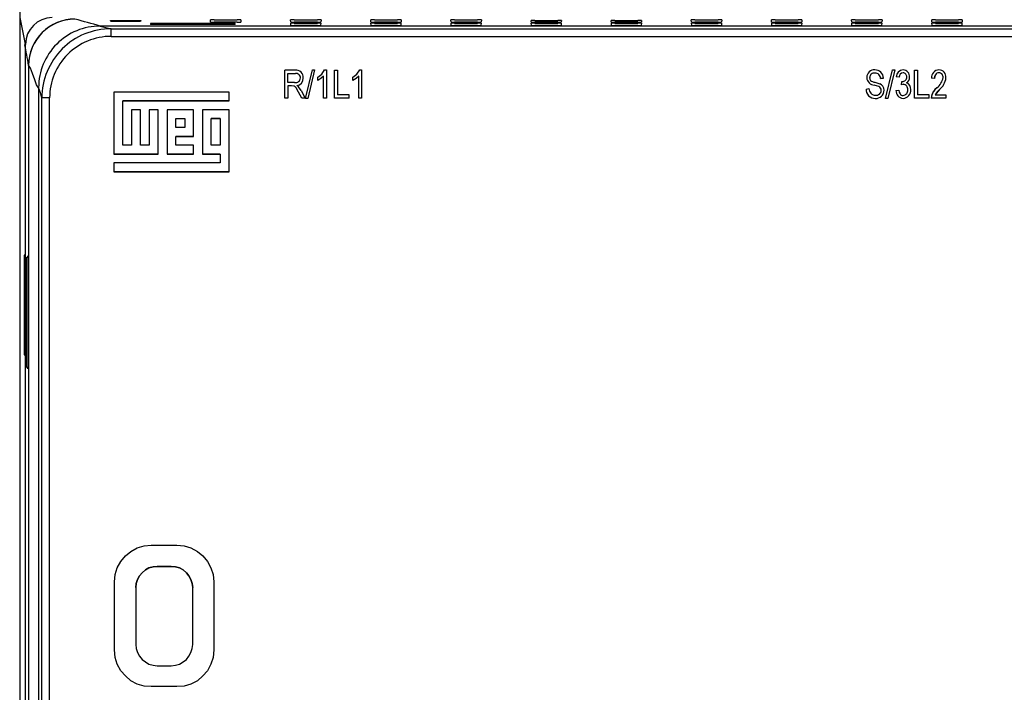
# Model space of a CAD drawing. Header units: millimetres. Extents: x 0 to 1676, y 0 to 1295.
# Tile 11 of 64: x 136 to 264, y 474 to 561. Entities that reach past the tile are written whole.
import ezdxf

# ---------------------------------------------------------------- set-up
doc = ezdxf.new("R2010")
doc.units = ezdxf.units.MM
doc.header["$LTSCALE"] = 6
doc.layers.add('DIMENSIONS', color=140, linetype='Continuous', lineweight=25)
doc.styles.add('SLDTEXTSTYLE0', font='TXT', dxfattribs={"width": 0.7})
doc.dimstyles.new('SLDDIMSTYLE0', dxfattribs={"dimtxt": 12.948047, "dimasz": 19.812, "dimexe": 0, "dimexo": 0.0625, "dimgap": 3.237012, "dimtad": 0, "dimtih": 1, "dimtoh": 1, "dimrnd": 1e-09, "dimzin": 12, "dimdsep": 46, "dimtxsty": 'SLDTEXTSTYLE0', "dimsah": 1, "dimcen": 0.09, "dimadec": 0, "dimazin": 3, "dimtfac": 1, "dimtofl": 0, "dimtmove": 0, "dimatfit": 3, "dimfxl": 0, "dimfrac": 2, "dimtolj": 1, "dimtzin": 12, "dimarcsym": 0})

# ---------------------------------------------------------------- blocks, each defined once
blk = doc.blocks.new('_D_2')
at = {"layer": 'DIMENSIONS'}
for p, q in [((133.31, 583.27), (78.23, 583.27)), ((97.28, 583.27), (97.28, 456.67)), ((72.66, 433.19), (68.31, 433.19)), ((68.31, 433.19), (68.31, 412.61)), ((121.91, 433.19), (126.26, 433.19)), ((126.26, 433.19), (126.26, 412.61)), ((68.31, 412.61), (72.66, 412.61)), ((126.26, 412.61), (121.91, 412.61)), ((97.28, 283.11), (97.28, 409.71)), ((133.23, 283.11), (78.23, 283.11))]:
    blk.add_line(p, q, dxfattribs=at)
for points in [[(97.28, 583.27), (94.24, 563.45), (100.33, 563.45)], [(97.28, 283.11), (100.33, 302.93), (94.24, 302.93)]]:
    blk.add_solid(points, dxfattribs=at)
at = {"layer": 'DIMENSIONS', "char_height": 12.7, "attachment_point": 1, "style": 'SLDTEXTSTYLE0'}
for s, insert in [('300.2', (72.66, 452.46)), ('11.82', (72.66, 428.98))]:
    blk.add_mtext(s, dxfattribs=dict(at, insert=insert))

msp = doc.modelspace()

# ---------------------------------------------------------------- linework, layer by layer
for p, q in [((136.351, 578.766), (136.351, 287.614)), ((136.962, 558.967), (136.43, 561.765)), ((148.152, 561.384), (152.052, 561.384)), ((148.159, 561.261), (148.152, 561.384)), ((148.152, 561.379), (152.051, 561.379)), ((152.044, 561.261), (148.159, 561.261)), ((152.052, 561.384), (152.044, 561.261)), ((153.332, 560.998), (153.322, 560.996)), ((164.292, 560.996), (153.322, 560.996)), ((153.322, 560.996), (153.322, 560.856)), ((164.282, 560.998), (153.33, 560.998)), ((153.332, 560.998), (164.282, 560.998)), ((153.332, 560.998), (153.332, 560.998)), ((161.123, 561.188), (161.102, 561.469)), ((161.579, 561.475), (164.579, 561.475)), ((161.579, 561.475), (161.579, 561.47)), ((161.579, 561.47), (164.579, 561.47)), ((164.579, 561.183), (161.579, 561.183)), ((164.292, 560.996), (164.282, 560.998)), ((164.282, 560.998), (164.282, 560.998)), ((164.292, 560.856), (164.292, 560.996)), ((164.579, 561.47), (164.579, 561.475)), ((165.057, 561.469), (165.036, 561.188)), ((171.523, 561.188), (171.502, 561.469)), ((171.555, 560.764), (171.534, 561.045)), ((171.979, 561.475), (174.979, 561.475)), ((171.979, 561.475), (171.979, 561.47)), ((171.979, 561.47), (174.979, 561.47)), ((174.979, 561.183), (171.979, 561.183)), ((171.979, 561.051), (174.979, 561.051)), ((171.979, 561.051), (171.979, 561.046)), ((171.979, 561.046), (174.979, 561.046)), ((174.979, 561.47), (174.979, 561.475)), ((174.979, 561.046), (174.979, 561.051)), ((175.425, 561.045), (175.404, 560.764)), ((175.457, 561.469), (175.436, 561.188)), ((181.923, 561.188), (181.902, 561.469)), ((181.955, 560.764), (181.934, 561.045)), ((182.379, 561.475), (185.379, 561.475)), ((182.379, 561.475), (182.379, 561.47)), ((182.379, 561.47), (185.379, 561.47)), ((185.379, 561.183), (182.379, 561.183)), ((182.379, 561.051), (185.379, 561.051)), ((182.379, 561.051), (182.379, 561.046)), ((182.379, 561.046), (185.379, 561.046)), ((185.379, 561.47), (185.379, 561.475)), ((185.379, 561.046), (185.379, 561.051)), ((185.825, 561.045), (185.804, 560.764)), ((185.857, 561.469), (185.836, 561.188)), ((192.323, 561.188), (192.302, 561.469)), ((192.355, 560.764), (192.334, 561.045)), ((192.779, 561.475), (195.779, 561.475)), ((192.779, 561.475), (192.779, 561.47)), ((192.779, 561.47), (195.779, 561.47)), ((195.779, 561.183), (192.779, 561.183)), ((192.779, 561.051), (195.779, 561.051)), ((192.779, 561.051), (192.779, 561.046)), ((192.779, 561.046), (195.779, 561.046)), ((195.779, 561.47), (195.779, 561.475)), ((195.779, 561.046), (195.779, 561.051)), ((196.225, 561.045), (196.204, 560.764)), ((196.257, 561.469), (196.236, 561.188)), ((202.723, 561.188), (202.707, 561.396)), ((202.755, 560.764), (202.734, 561.045)), ((203.179, 561.402), (206.179, 561.402)), ((203.179, 561.402), (203.179, 561.397)), ((203.179, 561.397), (206.179, 561.397)), ((206.179, 561.183), (203.179, 561.183)), ((203.179, 561.051), (206.179, 561.051)), ((203.179, 561.051), (203.179, 561.046)), ((203.179, 561.046), (206.179, 561.046)), ((206.179, 561.397), (206.179, 561.402)), ((206.179, 561.046), (206.179, 561.051)), ((206.625, 561.045), (206.604, 560.764)), ((206.652, 561.396), (206.636, 561.188)), ((213.123, 561.188), (213.107, 561.396)), ((213.155, 560.764), (213.134, 561.045)), ((213.579, 561.402), (216.579, 561.402)), ((213.579, 561.402), (213.579, 561.397)), ((213.579, 561.397), (216.579, 561.397)), ((216.579, 561.183), (213.579, 561.183)), ((213.579, 561.051), (216.579, 561.051)), ((213.579, 561.051), (213.579, 561.046)), ((213.579, 561.046), (216.579, 561.046)), ((216.579, 561.397), (216.579, 561.402)), ((216.579, 561.046), (216.579, 561.051)), ((217.025, 561.045), (217.004, 560.764)), ((217.052, 561.396), (217.036, 561.188)), ((223.523, 561.188), (223.502, 561.469)), ((223.555, 560.764), (223.534, 561.045)), ((223.979, 561.475), (226.979, 561.475)), ((223.979, 561.475), (223.979, 561.47)), ((223.979, 561.47), (226.979, 561.47)), ((226.979, 561.183), (223.979, 561.183)), ((223.979, 561.051), (226.979, 561.051)), ((223.979, 561.051), (223.979, 561.046)), ((223.979, 561.046), (226.979, 561.046)), ((226.979, 561.47), (226.979, 561.475)), ((226.979, 561.046), (226.979, 561.051)), ((227.425, 561.045), (227.404, 560.764)), ((227.457, 561.469), (227.436, 561.188)), ((233.923, 561.188), (233.902, 561.469)), ((233.955, 560.764), (233.934, 561.045)), ((234.379, 561.475), (237.379, 561.475)), ((234.379, 561.475), (234.379, 561.47)), ((234.379, 561.47), (237.379, 561.47)), ((237.379, 561.183), (234.379, 561.183)), ((234.379, 561.051), (237.379, 561.051)), ((234.379, 561.051), (234.379, 561.046)), ((234.379, 561.046), (237.379, 561.046)), ((237.379, 561.47), (237.379, 561.475)), ((237.379, 561.046), (237.379, 561.051)), ((237.825, 561.045), (237.804, 560.764)), ((237.857, 561.469), (237.836, 561.188)), ((244.323, 561.188), (244.302, 561.469)), ((244.355, 560.764), (244.334, 561.045)), ((244.779, 561.475), (247.779, 561.475)), ((244.779, 561.475), (244.779, 561.47)), ((244.779, 561.47), (247.779, 561.47)), ((247.779, 561.183), (244.779, 561.183)), ((244.779, 561.051), (247.779, 561.051)), ((244.779, 561.051), (244.779, 561.046)), ((244.779, 561.046), (247.779, 561.046)), ((247.779, 561.47), (247.779, 561.475)), ((247.779, 561.046), (247.779, 561.051)), ((248.225, 561.045), (248.204, 560.764)), ((248.257, 561.469), (248.236, 561.188)), ((254.723, 561.188), (254.702, 561.469)), ((254.755, 560.764), (254.734, 561.045)), ((255.179, 561.475), (258.179, 561.475)), ((255.179, 561.475), (255.179, 561.47)), ((255.179, 561.47), (258.179, 561.47)), ((258.179, 561.183), (255.179, 561.183)), ((255.179, 561.051), (258.179, 561.051)), ((255.179, 561.051), (255.179, 561.046)), ((255.179, 561.046), (258.179, 561.046)), ((258.179, 561.47), (258.179, 561.475)), ((258.179, 561.046), (258.179, 561.051)), ((258.625, 561.045), (258.604, 560.764)), ((258.657, 561.469), (258.636, 561.188)), ((282.777, 560.67), (146.805, 560.67)), ((148.225, 559.334), (148.225, 560.329)), ((148.225, 560.329), (282.812, 560.329)), ((164.292, 560.856), (153.322, 560.856)), ((174.979, 560.759), (171.979, 560.759)), ((185.379, 560.759), (182.379, 560.759)), ((195.779, 560.759), (192.779, 560.759)), ((206.179, 560.759), (203.179, 560.759)), ((216.579, 560.759), (213.579, 560.759)), ((226.979, 560.759), (223.979, 560.759)), ((237.379, 560.759), (234.379, 560.759)), ((247.779, 560.759), (244.779, 560.759)), ((258.179, 560.759), (255.179, 560.759)), ((137.096, 558.293), (136.962, 558.967)), ((148.225, 559.334), (282.814, 559.334)), ((137.096, 529.505), (137.096, 558.293)), ((137.509, 555.574), (137.506, 555.572)), ((137.506, 555.572), (137.506, 312.801)), ((170.775, 551.334), (170.775, 554.93)), ((172.095, 554.93), (170.775, 554.93)), ((173.442, 551.288), (174.34, 554.977)), ((174.627, 554.977), (173.729, 551.288)), ((174.627, 554.977), (173.729, 551.288)), ((174.34, 554.977), (174.627, 554.977)), ((174.627, 554.977), (174.627, 554.977)), ((175.903, 554.977), (176.145, 554.977)), ((176.145, 554.977), (176.145, 551.334)), ((177.219, 551.334), (177.219, 554.93)), ((177.219, 554.93), (177.592, 554.93)), ((177.592, 554.93), (177.592, 551.755)), ((180.479, 554.977), (180.721, 554.977)), ((180.721, 554.977), (180.721, 551.334)), ((248.709, 551.288), (249.607, 554.977)), ((249.894, 554.977), (248.995, 551.288)), ((249.894, 554.977), (248.995, 551.288)), ((249.607, 554.977), (249.894, 554.977)), ((249.894, 554.977), (249.894, 554.977)), ((250.994, 554.603), (250.994, 554.603)), ((252.485, 551.334), (252.485, 554.93)), ((252.485, 554.93), (252.859, 554.93)), ((252.859, 554.93), (252.859, 551.755)), ((255.624, 554.603), (255.624, 554.603)), ((171.148, 554.51), (172.122, 554.51)), ((171.148, 553.342), (171.148, 554.51)), ((171.148, 554.51), (172.122, 554.51)), ((172.025, 553.342), (171.148, 553.342)), ((172.122, 554.51), (172.122, 554.51)), ((172.783, 553.937), (172.783, 553.937)), ((173.156, 553.939), (173.156, 553.939)), ((175.024, 553.622), (175.024, 554.043)), ((175.024, 553.622), (175.024, 553.622)), ((175.771, 551.334), (175.771, 554.183)), ((175.771, 554.183), (175.771, 554.183)), ((179.6, 553.622), (179.6, 554.043)), ((179.6, 553.622), (179.6, 553.622)), ((180.348, 551.334), (180.348, 554.183)), ((180.348, 554.183), (180.348, 554.183)), ((246.275, 553.992), (246.275, 553.992)), ((247.337, 553.379), (247.962, 553.193)), ((248.423, 553.903), (248.049, 553.856)), ((248.049, 553.856), (248.423, 553.903)), ((248.049, 553.856), (248.049, 553.856)), ((248.423, 553.903), (248.423, 553.903)), ((250.477, 554.043), (250.104, 554.089)), ((250.477, 554.043), (250.104, 554.089)), ((250.104, 554.089), (250.104, 554.089)), ((250.477, 554.043), (250.477, 554.043)), ((250.758, 553.059), (250.804, 553.482)), ((250.804, 553.482), (250.86, 553.477)), ((251.458, 554.062), (251.458, 554.062)), ((251.832, 554.04), (251.832, 554.041)), ((255.054, 553.856), (254.68, 553.903)), ((255.054, 553.856), (254.68, 553.903)), ((254.68, 553.903), (254.68, 553.903)), ((255.054, 553.856), (255.054, 553.856)), ((256.174, 553.976), (256.174, 553.976)), ((256.548, 553.969), (256.548, 553.969)), ((138.804, 552.668), (138.804, 316.489)), ((138.807, 552.672), (138.807, 316.491)), ((148.569, 552.104), (148.569, 544.057)), ((163.514, 552.104), (148.569, 552.104)), ((163.514, 550.955), (163.514, 552.104)), ((171.625, 552.922), (171.148, 552.922)), ((171.625, 552.922), (171.148, 552.922)), ((171.148, 552.922), (171.148, 551.334)), ((171.625, 552.922), (171.625, 552.922)), ((172.551, 552.778), (172.316, 552.945)), ((172.965, 551.334), (172.55, 552.103)), ((172.965, 551.334), (172.55, 552.103)), ((172.55, 552.103), (172.55, 552.103)), ((172.864, 552.317), (172.551, 552.778)), ((172.864, 552.317), (173.39, 551.334)), ((246.181, 552.502), (246.555, 552.548)), ((246.181, 552.502), (246.181, 552.502)), ((247.244, 553.004), (247.244, 553.004)), ((248.516, 552.335), (248.516, 552.335)), ((250.057, 552.315), (250.431, 552.362)), ((250.057, 552.315), (250.057, 552.315)), ((251.015, 553.109), (250.758, 553.059)), ((251.015, 553.109), (250.758, 553.059)), ((250.758, 553.059), (250.758, 553.059)), ((251.015, 553.109), (251.015, 553.109)), ((251.598, 552.413), (251.598, 552.413)), ((251.972, 552.418), (251.972, 552.418)), ((255.702, 552.453), (255.147, 551.755)), ((255.37, 552.669), (255.37, 552.669)), ((255.702, 552.453), (255.702, 552.453)), ((139.233, 317.996), (139.233, 551.337)), ((140.233, 318.001), (140.233, 551.342)), ((163.514, 550.955), (149.719, 550.955)), ((149.719, 550.955), (163.514, 550.955)), ((149.719, 545.207), (149.719, 550.955)), ((149.719, 550.955), (149.719, 550.955)), ((163.514, 550.955), (163.514, 550.955)), ((171.148, 551.334), (170.775, 551.334)), ((171.148, 551.334), (170.775, 551.334)), ((170.775, 551.334), (170.775, 551.334)), ((171.148, 551.334), (171.148, 551.334)), ((173.39, 551.334), (172.965, 551.334)), ((173.39, 551.334), (172.965, 551.334)), ((172.965, 551.334), (172.965, 551.334)), ((173.39, 551.334), (173.39, 551.334)), ((173.729, 551.288), (173.442, 551.288)), ((173.729, 551.288), (173.442, 551.288)), ((173.442, 551.288), (173.442, 551.288)), ((173.729, 551.288), (173.729, 551.288)), ((176.145, 551.334), (175.771, 551.334)), ((176.145, 551.334), (175.771, 551.334)), ((175.771, 551.334), (175.771, 551.334)), ((176.145, 551.334), (176.145, 551.334)), ((179.087, 551.334), (177.219, 551.334)), ((179.087, 551.334), (177.219, 551.334)), ((177.219, 551.334), (177.219, 551.334)), ((179.087, 551.755), (177.592, 551.755)), ((179.087, 551.334), (179.087, 551.755)), ((179.087, 551.334), (179.087, 551.334)), ((180.721, 551.334), (180.348, 551.334)), ((180.721, 551.334), (180.348, 551.334)), ((180.348, 551.334), (180.348, 551.334)), ((180.721, 551.334), (180.721, 551.334)), ((247.384, 551.288), (247.384, 551.288)), ((248.995, 551.288), (248.709, 551.288)), ((248.995, 551.288), (248.709, 551.288)), ((248.709, 551.288), (248.709, 551.288)), ((248.995, 551.288), (248.995, 551.288)), ((250.989, 551.288), (250.989, 551.288)), ((254.353, 551.334), (252.485, 551.334)), ((254.353, 551.334), (252.485, 551.334)), ((252.485, 551.334), (252.485, 551.334)), ((254.353, 551.755), (252.859, 551.755)), ((254.353, 551.334), (254.353, 551.755)), ((254.353, 551.334), (254.353, 551.334)), ((256.548, 551.334), (254.633, 551.334)), ((256.548, 551.334), (254.633, 551.334)), ((254.633, 551.334), (254.633, 551.334)), ((255.147, 551.755), (256.548, 551.755)), ((256.548, 551.755), (256.548, 551.334)), ((256.548, 551.334), (256.548, 551.334)), ((150.868, 549.805), (150.868, 545.207)), ((152.018, 549.805), (150.868, 549.805)), ((152.018, 545.207), (152.018, 549.805)), ((154.317, 549.805), (153.167, 549.805)), ((153.167, 549.805), (153.167, 545.207)), ((154.317, 544.057), (154.317, 549.805)), ((158.915, 549.805), (155.467, 549.805)), ((155.467, 549.805), (155.467, 544.057)), ((158.915, 546.356), (158.915, 549.805)), ((160.065, 549.805), (160.065, 544.057)), ((163.514, 549.805), (160.065, 549.805)), ((163.514, 541.758), (163.514, 549.805)), ((156.616, 548.656), (157.766, 548.656)), ((156.616, 547.506), (156.616, 548.656)), ((156.616, 548.656), (157.766, 548.656)), ((156.616, 548.656), (156.616, 548.656)), ((157.766, 548.656), (157.766, 547.506)), ((157.766, 548.656), (157.766, 548.656)), ((161.215, 548.656), (162.364, 548.656)), ((161.215, 545.207), (161.215, 548.656)), ((162.364, 548.656), (161.215, 548.656)), ((161.215, 548.656), (161.215, 548.656)), ((162.364, 548.656), (162.364, 545.207)), ((162.364, 548.656), (162.364, 548.656)), ((157.766, 547.506), (156.616, 547.506)), ((158.915, 546.356), (156.616, 546.356)), ((156.616, 546.356), (158.915, 546.356)), ((156.616, 545.207), (156.616, 546.356)), ((156.616, 546.356), (156.616, 546.356)), ((158.915, 546.356), (158.915, 546.356)), ((150.868, 545.207), (149.719, 545.207)), ((153.167, 545.207), (152.018, 545.207)), ((158.915, 545.207), (156.616, 545.207)), ((158.915, 544.057), (158.915, 545.207)), ((162.364, 545.207), (161.215, 545.207)), ((154.317, 544.057), (148.569, 544.057)), ((148.569, 544.057), (154.317, 544.057)), ((148.569, 544.057), (148.569, 544.057)), ((154.317, 544.057), (154.317, 544.057)), ((158.915, 544.057), (155.467, 544.057)), ((155.467, 544.057), (155.467, 544.057)), ((155.467, 544.057), (158.915, 544.057)), ((158.915, 544.057), (158.915, 544.057)), ((162.364, 544.057), (160.065, 544.057)), ((160.065, 544.057), (162.364, 544.057)), ((160.065, 544.057), (160.065, 544.057)), ((162.364, 544.057), (162.364, 542.908)), ((162.364, 544.057), (162.364, 544.057)), ((148.569, 542.908), (148.569, 541.758)), ((162.364, 542.908), (148.569, 542.908)), ((163.514, 541.758), (148.569, 541.758)), ((148.569, 541.758), (148.569, 541.758)), ((148.569, 541.758), (163.514, 541.758)), ((163.514, 541.758), (163.514, 541.758)), ((137.07, 530.95), (136.927, 530.946)), ((136.927, 530.946), (136.927, 518.02)), ((137.266, 516.392), (137.266, 530.702)), ((137.266, 530.702), (137.459, 530.702)), ((137.393, 530.824), (137.459, 530.851)), ((137.393, 530.702), (137.393, 530.824)), ((137.393, 530.824), (137.398, 530.824)), ((137.459, 530.849), (137.398, 530.824)), ((137.398, 530.824), (137.398, 530.702)), ((137.459, 530.851), (137.459, 516.241)), ((137.017, 529.505), (137.072, 529.528)), ((137.072, 529.528), (137.072, 519.528)), ((137.072, 529.528), (137.072, 529.528)), ((137.072, 519.528), (137.017, 519.505)), ((137.07, 519.53), (137.07, 518.016)), ((137.072, 519.528), (137.072, 519.528)), ((137.096, 358.907), (137.096, 519.505)), ((137.07, 518.016), (136.927, 518.02)), ((136.927, 518.02), (136.928, 518.019)), ((136.928, 518.019), (137.067, 518.013)), ((137.07, 518.016), (137.067, 518.013)), ((137.266, 516.392), (137.459, 516.392)), ((137.274, 516.39), (137.266, 516.392)), ((137.453, 516.388), (137.274, 516.39)), ((137.393, 516.211), (137.393, 516.388)), ((137.459, 516.241), (137.393, 516.211)), ((137.398, 516.388), (137.398, 516.213)), ((137.459, 516.39), (137.453, 516.388)), ((151.608, 492.977), (152.519, 493.25)), ((152.519, 493.25), (153.43, 493.341)), ((153.43, 493.341), (156.756, 493.341)), ((156.756, 493.341), (157.71, 493.25)), ((157.71, 493.25), (158.577, 492.977)), ((149.47, 491.199), (150.06, 491.928)), ((150.06, 491.928), (150.789, 492.522)), ((150.789, 492.522), (151.608, 492.977)), ((158.577, 492.977), (159.441, 492.522)), ((159.441, 492.522), (160.126, 491.928)), ((160.126, 491.928), (160.716, 491.199)), ((149.014, 490.38), (149.47, 491.199)), ((160.716, 491.199), (161.171, 490.38)), ((148.65, 488.558), (148.741, 489.516)), ((148.741, 489.516), (149.014, 490.38)), ((152.246, 489.742), (151.882, 489.334)), ((151.882, 489.334), (152.246, 489.742)), ((152.657, 490.106), (152.246, 489.742)), ((152.246, 489.742), (152.657, 490.106)), ((152.246, 489.742), (152.246, 489.742)), ((153.113, 490.38), (152.657, 490.106)), ((152.657, 490.106), (153.113, 490.38)), ((152.657, 490.106), (152.657, 490.106)), ((153.659, 490.518), (153.113, 490.38)), ((153.113, 490.38), (153.659, 490.518)), ((153.113, 490.38), (153.113, 490.38)), ((154.206, 490.562), (153.659, 490.518)), ((153.659, 490.518), (154.206, 490.562)), ((153.659, 490.518), (153.659, 490.518)), ((156.027, 490.562), (154.206, 490.562)), ((154.206, 490.562), (156.027, 490.562)), ((154.206, 490.562), (154.206, 490.562)), ((156.574, 490.518), (156.027, 490.562)), ((156.027, 490.562), (156.574, 490.518)), ((156.027, 490.562), (156.027, 490.562)), ((157.073, 490.38), (156.574, 490.518)), ((156.574, 490.518), (157.073, 490.38)), ((156.574, 490.518), (156.574, 490.518)), ((157.575, 490.106), (157.073, 490.38)), ((157.073, 490.38), (157.575, 490.106)), ((157.073, 490.38), (157.073, 490.38)), ((157.984, 489.742), (157.575, 490.106)), ((157.575, 490.106), (157.984, 489.742)), ((157.575, 490.106), (157.575, 490.106)), ((158.304, 489.334), (157.984, 489.742)), ((157.984, 489.742), (158.304, 489.334)), ((157.984, 489.742), (157.984, 489.742)), ((161.171, 490.38), (161.444, 489.516)), ((161.444, 489.516), (161.536, 488.558)), ((148.65, 479.724), (148.65, 488.558)), ((151.473, 488.332), (151.426, 487.83)), ((151.426, 487.83), (151.473, 488.332)), ((151.656, 488.879), (151.473, 488.332)), ((151.473, 488.332), (151.656, 488.879)), ((151.473, 488.332), (151.473, 488.332)), ((151.882, 489.334), (151.656, 488.879)), ((151.656, 488.879), (151.882, 489.334)), ((151.656, 488.879), (151.656, 488.879)), ((151.882, 489.334), (151.882, 489.334)), ((158.577, 488.879), (158.304, 489.334)), ((158.304, 489.334), (158.577, 488.879)), ((158.304, 489.334), (158.304, 489.334)), ((158.712, 488.332), (158.577, 488.879)), ((158.577, 488.879), (158.712, 488.332)), ((158.577, 488.879), (158.577, 488.879)), ((158.803, 487.83), (158.712, 488.332)), ((158.712, 488.332), (158.803, 487.83)), ((158.712, 488.332), (158.712, 488.332)), ((161.536, 488.558), (161.536, 479.724)), ((151.426, 487.83), (151.426, 480.453)), ((151.426, 487.83), (151.426, 487.83)), ((158.803, 480.453), (158.803, 487.83)), ((158.803, 487.83), (158.803, 487.83)), ((151.426, 480.453), (151.473, 479.906)), ((158.712, 479.906), (158.803, 480.453)), ((148.741, 478.769), (148.65, 479.724)), ((148.741, 478.769), (148.65, 479.724)), ((148.65, 479.724), (148.65, 479.724)), ((151.473, 479.906), (151.656, 479.407)), ((151.656, 479.407), (151.882, 478.904)), ((158.304, 478.904), (158.577, 479.407)), ((158.577, 479.407), (158.712, 479.906)), ((161.536, 479.724), (161.444, 478.769)), ((161.536, 479.724), (161.444, 478.769)), ((161.536, 479.724), (161.536, 479.724)), ((149.014, 477.903), (148.741, 478.769)), ((149.014, 477.903), (148.741, 478.769)), ((148.741, 478.769), (148.741, 478.769)), ((149.47, 477.039), (149.014, 477.903)), ((149.47, 477.039), (149.014, 477.903)), ((149.014, 477.903), (149.014, 477.903)), ((151.882, 478.904), (152.246, 478.496)), ((152.246, 478.496), (152.657, 478.176)), ((152.657, 478.176), (153.113, 477.903)), ((153.113, 477.903), (153.659, 477.768)), ((156.574, 477.768), (157.073, 477.903)), ((157.073, 477.903), (157.575, 478.176)), ((157.575, 478.176), (157.984, 478.496)), ((157.984, 478.496), (158.304, 478.904)), ((161.171, 477.903), (160.716, 477.039)), ((161.171, 477.903), (160.716, 477.039)), ((161.444, 478.769), (161.171, 477.903)), ((161.444, 478.769), (161.171, 477.903)), ((161.171, 477.903), (161.171, 477.903)), ((161.444, 478.769), (161.444, 478.769)), ((150.06, 476.354), (149.47, 477.039)), ((150.06, 476.354), (149.47, 477.039)), ((149.47, 477.039), (149.47, 477.039)), ((153.659, 477.768), (154.206, 477.677)), ((154.206, 477.677), (156.027, 477.677)), ((156.027, 477.677), (156.574, 477.768)), ((160.716, 477.039), (160.126, 476.354)), ((160.716, 477.039), (160.126, 476.354)), ((160.716, 477.039), (160.716, 477.039)), ((150.789, 475.717), (150.06, 476.354)), ((150.789, 475.717), (150.06, 476.354)), ((150.06, 476.354), (150.06, 476.354)), ((151.608, 475.309), (150.789, 475.717)), ((151.608, 475.309), (150.789, 475.717)), ((150.789, 475.717), (150.789, 475.717)), ((152.519, 475.035), (151.608, 475.309)), ((152.519, 475.035), (151.608, 475.309)), ((151.608, 475.309), (151.608, 475.309)), ((158.577, 475.309), (157.71, 475.035)), ((158.577, 475.309), (157.71, 475.035)), ((159.441, 475.717), (158.577, 475.309)), ((159.441, 475.717), (158.577, 475.309)), ((158.577, 475.309), (158.577, 475.309)), ((160.126, 476.354), (159.441, 475.717)), ((160.126, 476.354), (159.441, 475.717)), ((159.441, 475.717), (159.441, 475.717)), ((160.126, 476.354), (160.126, 476.354)), ((153.43, 474.988), (152.519, 475.035)), ((153.43, 474.988), (152.519, 475.035)), ((152.519, 475.035), (152.519, 475.035)), ((156.756, 474.988), (153.43, 474.988)), ((153.43, 474.988), (153.43, 474.988)), ((156.756, 474.988), (153.43, 474.988)), ((157.71, 475.035), (156.756, 474.988)), ((157.71, 475.035), (156.756, 474.988)), ((156.756, 474.988), (156.756, 474.988)), ((157.71, 475.035), (157.71, 475.035))]:
    msp.add_line(p, q)
at = {"flags": 128}
for points in [[(138.804, 552.668), (138.548, 553.048), (138.295, 553.705), (138.019, 554.529), (137.766, 555.187), (137.509, 555.574)], [(175.024, 554.043), (175.537, 554.442), (175.903, 554.977)], [(179.6, 554.043), (180.113, 554.442), (180.479, 554.977)], [(255.624, 554.603), (255.491, 554.588), (255.37, 554.542), (255.265, 554.465), (255.178, 554.362), (255.086, 554.144), (255.054, 553.856)], [(255.624, 554.603), (255.487, 554.586), (255.367, 554.54), (255.264, 554.465), (255.178, 554.362), (255.079, 554.118), (255.054, 553.856)], [(175.771, 554.183), (175.425, 553.867), (175.024, 553.622)], [(175.771, 554.183), (175.425, 553.867), (175.024, 553.622)], [(180.348, 554.183), (180.001, 553.867), (179.6, 553.622)], [(180.348, 554.183), (180.001, 553.867), (179.6, 553.622)], [(246.648, 553.983), (246.673, 553.789), (246.766, 553.618)], [(172.55, 552.103), (172.206, 552.668), (172.09, 552.785), (171.95, 552.874), (171.625, 552.922)], [(172.55, 552.103), (172.206, 552.668), (172.09, 552.785), (171.95, 552.874), (171.625, 552.922)], [(248.143, 552.324), (248.124, 552.476), (248.064, 552.618), (247.965, 552.729), (247.83, 552.814), (247.244, 553.004)], [(248.143, 552.324), (248.124, 552.476), (248.064, 552.618), (247.964, 552.73), (247.83, 552.814), (247.244, 553.004)], [(250.431, 552.362), (250.495, 552.092), (250.585, 551.895), (250.666, 551.794), (250.758, 551.722), (250.872, 551.676), (250.995, 551.661)], [(255.702, 552.453), (255.399, 552.123), (255.147, 551.755)]]:
    msp.add_lwpolyline(points, dxfattribs=at)
for centre, radius, start, end in [((140.596, 558.266), 3.5, 90.37609, 179.5749), ((143.505, 555.572), 5.999, 90.00284, 180.0006), ((143.508, 555.574), 5.999, 89.99752, 180.00169), ((46.539, 202.687), 371.756, 74.35338, 74.88003), ((161.46, 551.712), 9.763, 89.29889, 92.10161), ((161.449, 552.621), 8.85, 89.15443, 92.24633), ((161.455, 569.669), 8.487, 267.75965, 270.84178), ((164.71, 552.616), 8.86, 87.75545, 90.84405), ((164.688, 550.797), 10.674, 88.01793, 90.58158), ((164.683, 571.424), 10.242, 269.42225, 271.97632), ((171.86, 551.712), 9.763, 89.29889, 92.10161), ((171.849, 552.621), 8.85, 89.15443, 92.24633), ((171.855, 569.669), 8.487, 267.75965, 270.84178), ((171.878, 551.081), 9.97, 89.41922, 91.98128), ((171.857, 552.793), 8.253, 89.15277, 92.248), ((175.11, 552.616), 8.86, 87.75545, 90.84405), ((175.088, 550.797), 10.674, 88.01793, 90.58158), ((175.083, 571.424), 10.242, 269.42225, 271.97632), ((175.101, 552.789), 8.262, 87.75382, 90.84569), ((175.08, 551.071), 9.975, 88.0193, 90.5802), ((182.26, 551.712), 9.763, 89.29889, 92.10161), ((182.249, 552.621), 8.85, 89.15443, 92.24633), ((182.255, 569.669), 8.487, 267.75965, 270.84178), ((182.278, 551.081), 9.97, 89.41922, 91.98128), ((182.257, 552.793), 8.253, 89.15277, 92.248), ((185.51, 552.616), 8.86, 87.75545, 90.84405), ((185.488, 550.797), 10.674, 88.01793, 90.58158), ((185.483, 571.424), 10.242, 269.42225, 271.97632), ((185.501, 552.789), 8.262, 87.75382, 90.84569), ((185.48, 551.071), 9.975, 88.0193, 90.5802), ((192.66, 551.712), 9.763, 89.29889, 92.10161), ((192.649, 552.621), 8.85, 89.15443, 92.24633), ((192.655, 569.669), 8.487, 267.75965, 270.84178), ((192.678, 551.081), 9.97, 89.41922, 91.98128), ((192.657, 552.793), 8.253, 89.15277, 92.248), ((195.91, 552.616), 8.86, 87.75545, 90.84405), ((195.888, 550.797), 10.674, 88.01793, 90.58158), ((195.883, 571.424), 10.242, 269.42225, 271.97632), ((195.901, 552.789), 8.262, 87.75382, 90.84569), ((195.88, 551.071), 9.975, 88.0193, 90.5802), ((203.072, 550.857), 10.546, 89.41777, 91.98273), ((203.05, 552.649), 8.749, 89.15442, 92.24633), ((203.055, 569.669), 8.487, 267.75965, 270.84178), ((203.078, 551.081), 9.97, 89.41922, 91.98128), ((203.057, 552.793), 8.253, 89.15277, 92.248), ((206.308, 552.645), 8.758, 87.75545, 90.84405), ((206.286, 550.835), 10.562, 88.01931, 90.5802), ((206.283, 571.424), 10.242, 269.42225, 271.97632), ((206.301, 552.789), 8.262, 87.75382, 90.84569), ((206.28, 551.071), 9.975, 88.0193, 90.5802), ((213.472, 550.857), 10.546, 89.41777, 91.98273), ((213.45, 552.649), 8.749, 89.15442, 92.24633), ((213.455, 569.669), 8.487, 267.75965, 270.84178), ((213.478, 551.081), 9.97, 89.41922, 91.98128), ((213.457, 552.793), 8.253, 89.15277, 92.248), ((216.708, 552.645), 8.758, 87.75545, 90.84405), ((216.686, 550.835), 10.562, 88.01931, 90.5802), ((216.683, 571.424), 10.242, 269.42225, 271.97632), ((216.701, 552.789), 8.262, 87.75382, 90.84569), ((216.68, 551.071), 9.975, 88.0193, 90.5802), ((223.86, 551.712), 9.763, 89.29889, 92.10161), ((223.849, 552.621), 8.85, 89.15443, 92.24633), ((223.855, 569.669), 8.487, 267.75965, 270.84178), ((223.878, 551.081), 9.97, 89.41922, 91.98128), ((223.857, 552.793), 8.253, 89.15277, 92.248), ((227.11, 552.616), 8.86, 87.75545, 90.84405), ((227.088, 550.797), 10.674, 88.01793, 90.58158), ((227.083, 571.424), 10.242, 269.42225, 271.97632), ((227.101, 552.789), 8.262, 87.75382, 90.84569), ((227.08, 551.071), 9.975, 88.0193, 90.5802), ((234.26, 551.712), 9.763, 89.29889, 92.10161), ((234.249, 552.621), 8.85, 89.15443, 92.24633), ((234.255, 569.669), 8.487, 267.75965, 270.84178), ((234.278, 551.081), 9.97, 89.41922, 91.98128), ((234.257, 552.793), 8.253, 89.15277, 92.248), ((237.51, 552.616), 8.86, 87.75545, 90.84405), ((237.488, 550.797), 10.674, 88.01793, 90.58158), ((237.483, 571.424), 10.242, 269.42225, 271.97632), ((237.501, 552.789), 8.262, 87.75382, 90.84569), ((237.48, 551.071), 9.975, 88.0193, 90.5802), ((244.66, 551.712), 9.763, 89.29889, 92.10161), ((244.649, 552.621), 8.85, 89.15443, 92.24633), ((244.655, 569.669), 8.487, 267.75965, 270.84178), ((244.678, 551.081), 9.97, 89.41922, 91.98128), ((244.657, 552.793), 8.253, 89.15277, 92.248), ((247.91, 552.616), 8.86, 87.75545, 90.84405), ((247.888, 550.797), 10.674, 88.01793, 90.58158), ((247.883, 571.424), 10.242, 269.42225, 271.97632), ((247.901, 552.789), 8.262, 87.75382, 90.84569), ((247.88, 551.071), 9.975, 88.0193, 90.5802), ((255.06, 551.712), 9.763, 89.29889, 92.10161), ((255.049, 552.621), 8.85, 89.15443, 92.24633), ((255.055, 569.669), 8.487, 267.75965, 270.84178), ((255.078, 551.081), 9.97, 89.41922, 91.98128), ((255.057, 552.793), 8.253, 89.15277, 92.248), ((258.31, 552.616), 8.86, 87.75545, 90.84405), ((258.288, 550.797), 10.674, 88.01793, 90.58158), ((258.283, 571.424), 10.242, 269.42225, 271.97632), ((258.301, 552.789), 8.262, 87.75382, 90.84569), ((258.28, 551.071), 9.975, 88.0193, 90.5802), ((146.804, 552.673), 7.997, 89.99232, 180.00689), ((148.224, 551.338), 8.991, 89.99498, 180.00423), ((151.482, 577.021), 17.007, 254.0373, 258.95909), ((171.863, 568.656), 7.897, 267.7597, 270.84173), ((175.076, 570.288), 9.53, 269.42225, 271.97632), ((182.263, 568.656), 7.897, 267.7597, 270.84173), ((185.476, 570.288), 9.53, 269.42225, 271.97632), ((192.663, 568.656), 7.897, 267.7597, 270.84173), ((195.876, 570.288), 9.53, 269.42225, 271.97632), ((203.063, 568.656), 7.897, 267.7597, 270.84173), ((206.276, 570.288), 9.53, 269.42225, 271.97632), ((213.463, 568.656), 7.897, 267.7597, 270.84173), ((216.676, 570.288), 9.53, 269.42225, 271.97632), ((223.863, 568.656), 7.897, 267.7597, 270.84173), ((227.076, 570.288), 9.53, 269.42225, 271.97632), ((234.263, 568.656), 7.897, 267.7597, 270.84173), ((237.476, 570.288), 9.53, 269.42225, 271.97632), ((244.663, 568.656), 7.897, 267.7597, 270.84173), ((247.876, 570.288), 9.53, 269.42225, 271.97632), ((255.063, 568.656), 7.897, 267.7597, 270.84173), ((258.276, 570.288), 9.53, 269.42225, 271.97632), ((148.223, 551.344), 7.99, 89.98552, 180.0137), ((29.84, 537.637), 109.149, 9.4576, 10.90868), ((172.236, 554.017), 0.923, 355.13148, 98.77987), ((247.241, 554.014), 0.966, 85.39801, 181.30452), ((247.234, 553.979), 0.585, 80.48515, 179.6177), ((247.24, 553.972), 0.592, 81.20009, 178.90276), ((247.382, 553.937), 1.041, 358.09623, 93.51625), ((247.381, 553.868), 0.69, 47.10326, 94.18887), ((247.375, 553.884), 0.674, 357.64378, 93.82982), ((251.014, 554.066), 0.911, 91.9205, 178.55184), ((251.029, 554.052), 0.552, 93.67193, 180.98292), ((251.022, 554.059), 0.545, 92.97457, 181.68028), ((250.961, 554.104), 0.873, 355.80798, 88.52643), ((250.974, 554.116), 0.487, 353.60031, 87.60306), ((250.972, 554.115), 0.489, 353.79842, 87.40494), ((255.661, 553.992), 0.985, 91.35908, 185.21863), ((255.605, 554.031), 0.572, 354.48121, 88.14592), ((255.606, 554.032), 0.571, 354.38644, 88.24069), ((255.626, 554.052), 0.925, 354.8828, 89.32578), ((172.155, 553.956), 0.628, 257.98851, 358.23257), ((172.21, 553.944), 0.573, 359.33981, 98.84665), ((172.21, 553.943), 0.573, 359.33981, 98.84665), ((172.218, 553.88), 0.94, 275.95481, 3.59433), ((172.218, 553.88), 0.94, 275.95481, 3.59433), ((247.313, 554.041), 1.04, 182.74427, 266.18879), ((247.313, 554.041), 1.04, 182.74141, 266.19165), ((247.503, 554.576), 1.209, 232.42801, 262.11476), ((250.896, 554.039), 0.563, 266.41623, 2.30979), ((251.016, 554.012), 0.816, 300.19751, 1.98346), ((251.025, 554.007), 0.807, 299.81882, 2.36215), ((251.128, 552.513), 0.849, 353.59468, 69.40574), ((254.164, 554.312), 2.038, 306.287, 350.53298), ((254.373, 554.188), 2.186, 307.45763, 354.2407), ((254.373, 554.188), 2.186, 307.45763, 354.2407), ((127.585, 548.354), 12.024, 14.36765, 21.04823), ((247.33, 552.437), 1.151, 176.7962, 272.65101), ((247.33, 552.437), 1.151, 176.7962, 272.65101), ((247.385, 552.538), 0.831, 179.2708, 272.1058), ((247.474, 552.326), 1.042, 265.03116, 0.48183), ((247.474, 552.326), 1.042, 265.03431, 0.47868), ((247.514, 552.329), 0.629, 261.02355, 359.53086), ((247.62, 552.364), 0.897, 358.10082, 67.60132), ((251.04, 552.27), 0.984, 177.37912, 267.03521), ((251.04, 552.27), 0.984, 177.38278, 267.03156), ((250.951, 552.313), 1.026, 272.11991, 5.8593), ((250.943, 552.32), 1.034, 272.56597, 5.41324), ((250.936, 552.326), 0.667, 275.01434, 7.51633), ((250.984, 552.49), 0.619, 352.86263, 87.09142), ((250.984, 552.49), 0.619, 352.86014, 87.09391), ((256.572, 551.135), 1.949, 128.06542, 174.1177), ((256.473, 551.203), 1.834, 126.94696, 169.00208), ((139.992, 500.639), 50.704, 89.72741, 90.85707)]:
    msp.add_arc(centre, radius, start, end)

# ---------------------------------------------------------------- dimensions: what is measured, and where the dimension line sits
at = {"layer": 'DIMENSIONS'}
dim = msp.add_linear_dim(base=(97.284, 283.114), p1=(140.927, 583.266), p2=(140.85, 283.114), angle=90, dimstyle='SLDDIMSTYLE0', dxfattribs=at)
dim.commit()
dim.dimension.update_dxf_attribs({"geometry": '_D_2', "text_midpoint": (97.284, 433.19), "dimtype": 160})

doc.saveas('drawing.dxf')
